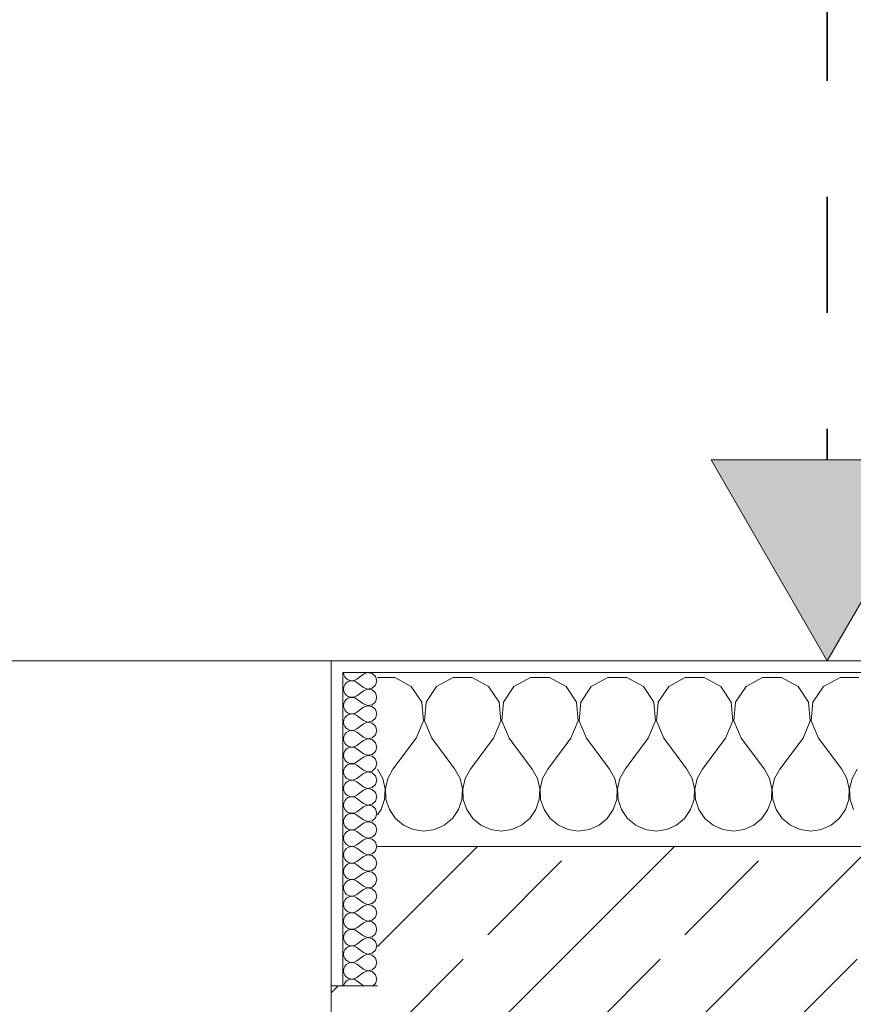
# Model space of a CAD drawing. Header units: metres. Extents: x -3.6 to 65.4, y -11 to 16.8.
# Tile 72 of 178: x 6.852 to 7.57, y 13.559 to 14.408. Entities that reach past the tile are written whole.
import ezdxf

# ---------------------------------------------------------------- set-up
doc = ezdxf.new("R2010")
doc.units = ezdxf.units.M
doc.header["$MEASUREMENT"] = 0
doc.linetypes.add('Achse', pattern=[0.2, 0.1, -0.05, 0, -0.05])
for name, color, linetype in [('154 - Bemaßung_ Beschriftung.Ausbau - Deckenspiegel', 7, 'Continuous'), ('604 - Struktur.Wand Aussen', 7, 'Continuous'), ('Neubau_651 - Abdeckung.Decke abgehängt_ bekleidet', 7, 'Continuous')]:
    doc.layers.add(name, color=color, linetype=linetype)
doc.styles.add('ERSTELLTER_STIL_2', font='txt')
doc.dimstyles.new('ERSTELLTER_STIL__1', dxfattribs={"dimtxt": 0.1, "dimasz": 0.0532, "dimexe": 0.18, "dimexo": 0.0625, "dimgap": 0, "dimtad": 1, "dimtih": 1, "dimtoh": 1, "dimzin": 0, "dimdsep": 46, "dimtxsty": 'ERSTELLTER_STIL_2', "dimblk": 'ARROWHEAD_2', "dimblk1": 'ARROWHEAD_2', "dimblk2": 'ARROWHEAD_2', "dimcen": 0.09, "dimse1": 1, "dimse2": 1, "dimclrd": 7, "dimclre": 7, "dimclrt": 7, "dimazin": 0, "dimtfac": 1, "dimtdec": 4, "dimtmove": 0, "dimatfit": 3, "dimfxl": 1, "dimtolj": 1, "dimtzin": 0, "dimarcsym": 0})
doc.dimstyles.new('ERSTELLTER_STIL__2', dxfattribs={"dimtxt": 0.1, "dimasz": 0.0532, "dimexe": 0.18, "dimexo": 0.0625, "dimgap": 0, "dimtad": 1, "dimtih": 1, "dimtoh": 1, "dimzin": 0, "dimdsep": 46, "dimtxsty": 'ERSTELLTER_STIL_2', "dimblk": 'ARROWHEAD_2', "dimblk1": 'ARROWHEAD_2', "dimblk2": 'ARROWHEAD_2', "dimcen": 0.09, "dimse1": 1, "dimse2": 1, "dimclrd": 7, "dimclre": 7, "dimclrt": 7, "dimazin": 0, "dimtfac": 1, "dimtdec": 4, "dimtmove": 2, "dimatfit": 3, "dimfxl": 1, "dimtolj": 1, "dimtzin": 0, "dimarcsym": 0})
pattern_1 = [(0, (0, 0), (0, 0.08660254), [0, -0.05]), (0, (0.025, 0.0433), (0, 0.08660254), [0, -0.05])]

# ---------------------------------------------------------------- blocks, each defined once
blk = doc.blocks.new('*X11')
at = {"layer": '604 - Struktur.Wand Aussen', "color": 7, "linetype": 'Continuous', "lineweight": 5}
for p, q in [((7.17479, 13.84066), (7.16, 13.84066)), ((7.1891, 13.83299), (7.17479, 13.84066)), ((7.22521, 13.84066), (7.2109, 13.83299)), ((7.24145, 13.84066), (7.22521, 13.84066)), ((7.25576, 13.83299), (7.24145, 13.84066)), ((7.29188, 13.84066), (7.27757, 13.83299)), ((7.30812, 13.84066), (7.29188, 13.84066)), ((7.32243, 13.83299), (7.30812, 13.84066)), ((7.35855, 13.84066), (7.34424, 13.83299)), ((7.37479, 13.84066), (7.35855, 13.84066)), ((7.3891, 13.83299), (7.37479, 13.84066)), ((7.42521, 13.84066), (7.4109, 13.83299)), ((7.44145, 13.84066), (7.42521, 13.84066)), ((7.45576, 13.83299), (7.44145, 13.84066)), ((7.49188, 13.84066), (7.47757, 13.83299)), ((7.50812, 13.84066), (7.49188, 13.84066)), ((7.52243, 13.83299), (7.50812, 13.84066)), ((7.55855, 13.84066), (7.54424, 13.83299)), ((7.57479, 13.84066), (7.55855, 13.84066)), ((7.19808, 13.81947), (7.1891, 13.83299)), ((7.2109, 13.83299), (7.20192, 13.81947)), ((7.26475, 13.81947), (7.25576, 13.83299)), ((7.27757, 13.83299), (7.26858, 13.81947)), ((7.33142, 13.81947), (7.32243, 13.83299)), ((7.34424, 13.83299), (7.33525, 13.81947)), ((7.39808, 13.81947), (7.3891, 13.83299)), ((7.4109, 13.83299), (7.40192, 13.81947)), ((7.46475, 13.81947), (7.45576, 13.83299)), ((7.47757, 13.83299), (7.46858, 13.81947)), ((7.53142, 13.81947), (7.52243, 13.83299)), ((7.54424, 13.83299), (7.53525, 13.81947)), ((7.19962, 13.8033), (7.19808, 13.81947)), ((7.20192, 13.81947), (7.20038, 13.8033)), ((7.26629, 13.8033), (7.26475, 13.81947)), ((7.26858, 13.81947), (7.26705, 13.8033)), ((7.33295, 13.8033), (7.33142, 13.81947)), ((7.33525, 13.81947), (7.33371, 13.8033)), ((7.39962, 13.8033), (7.39808, 13.81947)), ((7.40192, 13.81947), (7.40038, 13.8033)), ((7.46629, 13.8033), (7.46475, 13.81947)), ((7.46858, 13.81947), (7.46705, 13.8033)), ((7.53295, 13.8033), (7.53142, 13.81947)), ((7.53525, 13.81947), (7.53371, 13.8033)), ((7.19333, 13.78833), (7.19962, 13.8033)), ((7.20038, 13.8033), (7.20667, 13.78833)), ((7.26, 13.78833), (7.26629, 13.8033)), ((7.26705, 13.8033), (7.27333, 13.78833)), ((7.32667, 13.78833), (7.33295, 13.8033)), ((7.33371, 13.8033), (7.34, 13.78833)), ((7.39333, 13.78833), (7.39962, 13.8033)), ((7.40038, 13.8033), (7.40667, 13.78833)), ((7.46, 13.78833), (7.46629, 13.8033)), ((7.46705, 13.8033), (7.47333, 13.78833)), ((7.52667, 13.78833), (7.53295, 13.8033)), ((7.53371, 13.8033), (7.54, 13.78833)), ((7.19333, 13.78833), (7.17333, 13.76167)), ((7.20667, 13.78833), (7.22667, 13.76167)), ((7.26, 13.78833), (7.24, 13.76167)), ((7.27333, 13.78833), (7.29333, 13.76167)), ((7.32667, 13.78833), (7.30667, 13.76167)), ((7.34, 13.78833), (7.36, 13.76167)), ((7.39333, 13.78833), (7.37333, 13.76167)), ((7.40667, 13.78833), (7.42667, 13.76167)), ((7.46, 13.78833), (7.44, 13.76167)), ((7.47333, 13.78833), (7.49333, 13.76167)), ((7.52667, 13.78833), (7.50667, 13.76167)), ((7.54, 13.78833), (7.56, 13.76167)), ((7.16445, 13.75362), (7.16, 13.76167)), ((7.17333, 13.76167), (7.16888, 13.75362)), ((7.23112, 13.75362), (7.22667, 13.76167)), ((7.24, 13.76167), (7.23555, 13.75362)), ((7.29778, 13.75362), (7.29333, 13.76167)), ((7.30667, 13.76167), (7.30222, 13.75362)), ((7.36445, 13.75362), (7.36, 13.76167)), ((7.37333, 13.76167), (7.36888, 13.75362)), ((7.43112, 13.75362), (7.42667, 13.76167)), ((7.44, 13.76167), (7.43555, 13.75362)), ((7.49778, 13.75362), (7.49333, 13.76167)), ((7.50667, 13.76167), (7.50222, 13.75362)), ((7.56445, 13.75362), (7.56, 13.76167)), ((7.57333, 13.76167), (7.56888, 13.75362)), ((7.16653, 13.74466), (7.16445, 13.75362)), ((7.16888, 13.75362), (7.1668, 13.74466)), ((7.2332, 13.74466), (7.23112, 13.75362)), ((7.23555, 13.75362), (7.23347, 13.74466)), ((7.29987, 13.74466), (7.29778, 13.75362)), ((7.30222, 13.75362), (7.30013, 13.74466)), ((7.36653, 13.74466), (7.36445, 13.75362)), ((7.36888, 13.75362), (7.3668, 13.74466)), ((7.4332, 13.74466), (7.43112, 13.75362)), ((7.43555, 13.75362), (7.43347, 13.74466)), ((7.49987, 13.74466), (7.49778, 13.75362)), ((7.50222, 13.75362), (7.50013, 13.74466)), ((7.56653, 13.74466), (7.56445, 13.75362)), ((7.56888, 13.75362), (7.5668, 13.74466)), ((7.16609, 13.73547), (7.16653, 13.74466)), ((7.1668, 13.74466), (7.16725, 13.73547)), ((7.23275, 13.73547), (7.2332, 13.74466)), ((7.23347, 13.74466), (7.23391, 13.73547)), ((7.29942, 13.73547), (7.29987, 13.74466)), ((7.30013, 13.74466), (7.30058, 13.73547)), ((7.36609, 13.73547), (7.36653, 13.74466)), ((7.3668, 13.74466), (7.36725, 13.73547)), ((7.43275, 13.73547), (7.4332, 13.74466)), ((7.43347, 13.74466), (7.43391, 13.73547)), ((7.49942, 13.73547), (7.49987, 13.74466)), ((7.50013, 13.74466), (7.50058, 13.73547)), ((7.56609, 13.73547), (7.56653, 13.74466)), ((7.5668, 13.74466), (7.56725, 13.73547)), ((7.16315, 13.72676), (7.16609, 13.73547)), ((7.16725, 13.73547), (7.17019, 13.72676)), ((7.22981, 13.72676), (7.23275, 13.73547)), ((7.23391, 13.73547), (7.23685, 13.72676)), ((7.29648, 13.72676), (7.29942, 13.73547)), ((7.30058, 13.73547), (7.30352, 13.72676)), ((7.36315, 13.72676), (7.36609, 13.73547)), ((7.36725, 13.73547), (7.37019, 13.72676)), ((7.42981, 13.72676), (7.43275, 13.73547)), ((7.43391, 13.73547), (7.43685, 13.72676)), ((7.49648, 13.72676), (7.49942, 13.73547)), ((7.50058, 13.73547), (7.50352, 13.72676)), ((7.56315, 13.72676), (7.56609, 13.73547)), ((7.56725, 13.73547), (7.57019, 13.72676)), ((7.16, 13.72218), (7.16315, 13.72676)), ((7.17019, 13.72676), (7.17539, 13.71918)), ((7.22461, 13.71918), (7.22981, 13.72676)), ((7.23685, 13.72676), (7.24206, 13.71918)), ((7.29127, 13.71918), (7.29648, 13.72676)), ((7.30352, 13.72676), (7.30873, 13.71918)), ((7.35794, 13.71918), (7.36315, 13.72676)), ((7.37019, 13.72676), (7.37539, 13.71918)), ((7.42461, 13.71918), (7.42981, 13.72676)), ((7.43685, 13.72676), (7.44206, 13.71918)), ((7.49127, 13.71918), (7.49648, 13.72676)), ((7.50352, 13.72676), (7.50873, 13.71918)), ((7.55794, 13.71918), (7.56315, 13.72676)), ((7.17539, 13.71918), (7.18248, 13.71331)), ((7.21752, 13.71331), (7.22461, 13.71918)), ((7.24206, 13.71918), (7.24914, 13.71331)), ((7.28419, 13.71331), (7.29127, 13.71918)), ((7.30873, 13.71918), (7.31581, 13.71331)), ((7.35086, 13.71331), (7.35794, 13.71918)), ((7.37539, 13.71918), (7.38248, 13.71331)), ((7.41752, 13.71331), (7.42461, 13.71918)), ((7.44206, 13.71918), (7.44914, 13.71331)), ((7.48419, 13.71331), (7.49127, 13.71918)), ((7.50873, 13.71918), (7.51581, 13.71331)), ((7.55086, 13.71331), (7.55794, 13.71918)), ((7.18248, 13.71331), (7.19089, 13.7096)), ((7.19089, 13.7096), (7.2, 13.70833)), ((7.2, 13.70833), (7.20911, 13.7096)), ((7.20911, 13.7096), (7.21752, 13.71331)), ((7.24914, 13.71331), (7.25756, 13.7096)), ((7.25756, 13.7096), (7.26667, 13.70833)), ((7.26667, 13.70833), (7.27578, 13.7096)), ((7.27578, 13.7096), (7.28419, 13.71331)), ((7.31581, 13.71331), (7.32422, 13.7096)), ((7.32422, 13.7096), (7.33333, 13.70833)), ((7.33333, 13.70833), (7.34244, 13.7096)), ((7.34244, 13.7096), (7.35086, 13.71331)), ((7.38248, 13.71331), (7.39089, 13.7096)), ((7.39089, 13.7096), (7.4, 13.70833)), ((7.4, 13.70833), (7.40911, 13.7096)), ((7.40911, 13.7096), (7.41752, 13.71331)), ((7.44914, 13.71331), (7.45756, 13.7096)), ((7.45756, 13.7096), (7.46667, 13.70833)), ((7.46667, 13.70833), (7.47578, 13.7096)), ((7.47578, 13.7096), (7.48419, 13.71331)), ((7.51581, 13.71331), (7.52422, 13.7096)), ((7.52422, 13.7096), (7.53333, 13.70833)), ((7.53333, 13.70833), (7.54244, 13.7096)), ((7.54244, 13.7096), (7.55086, 13.71331))]:
    blk.add_line(p, q, dxfattribs=at)
blk = doc.blocks.new('*X30')
at = {"layer": '604 - Struktur.Wand Aussen', "color": 7, "linetype": 'Continuous', "lineweight": 5}
for p, q in [((7.13071, 13.845), (7.13099, 13.84305)), ((7.1515, 13.84497), (7.14786, 13.84357)), ((7.15534, 13.84425), (7.1515, 13.84497)), ((7.15822, 13.84161), (7.15534, 13.84425)), ((7.13099, 13.84305), (7.13178, 13.84124)), ((7.13178, 13.84124), (7.13304, 13.83973)), ((7.13304, 13.83599), (7.13178, 13.83447)), ((7.13304, 13.83973), (7.13466, 13.83861)), ((7.13466, 13.8371), (7.13304, 13.83599)), ((7.13466, 13.83861), (7.13653, 13.83798)), ((7.13653, 13.83773), (7.13466, 13.8371)), ((7.13653, 13.83798), (7.1385, 13.83789)), ((7.1385, 13.83783), (7.13653, 13.83773)), ((7.1385, 13.83789), (7.14042, 13.83833)), ((7.14042, 13.83738), (7.1385, 13.83783)), ((7.14042, 13.83833), (7.14214, 13.83929)), ((7.14214, 13.83643), (7.14042, 13.83738)), ((7.14786, 13.84357), (7.14214, 13.83929)), ((7.14786, 13.83214), (7.14214, 13.83643)), ((7.15929, 13.83786), (7.15822, 13.84161)), ((7.15822, 13.8341), (7.15929, 13.83786)), ((7.13099, 13.83267), (7.13071, 13.83071)), ((7.13071, 13.83071), (7.13099, 13.82876)), ((7.13178, 13.83447), (7.13099, 13.83267)), ((7.13099, 13.82876), (7.13178, 13.82696)), ((7.14786, 13.82929), (7.14214, 13.825)), ((7.14786, 13.83214), (7.1515, 13.83074)), ((7.1515, 13.83069), (7.14786, 13.82929)), ((7.1515, 13.83074), (7.15534, 13.83147)), ((7.15534, 13.82996), (7.1515, 13.83069)), ((7.15534, 13.83147), (7.15822, 13.8341)), ((7.15822, 13.82733), (7.15534, 13.82996)), ((7.15929, 13.82357), (7.15822, 13.82733)), ((7.13178, 13.82018), (7.13099, 13.81838)), ((7.13178, 13.82696), (7.13304, 13.82544)), ((7.13304, 13.8217), (7.13178, 13.82018)), ((7.13304, 13.82544), (7.13466, 13.82433)), ((7.13466, 13.82282), (7.13304, 13.8217)), ((7.13466, 13.82433), (7.13653, 13.8237)), ((7.13653, 13.82345), (7.13466, 13.82282)), ((7.13653, 13.8237), (7.1385, 13.8236)), ((7.1385, 13.82354), (7.13653, 13.82345)), ((7.1385, 13.8236), (7.14042, 13.82405)), ((7.14042, 13.8231), (7.1385, 13.82354)), ((7.14042, 13.82405), (7.14214, 13.825)), ((7.14214, 13.82214), (7.14042, 13.8231)), ((7.14786, 13.81786), (7.14214, 13.82214)), ((7.15534, 13.81718), (7.15822, 13.81982)), ((7.15822, 13.81982), (7.15929, 13.82357)), ((7.13099, 13.81838), (7.13071, 13.81643)), ((7.13071, 13.81643), (7.13099, 13.81448)), ((7.13099, 13.81448), (7.13178, 13.81267)), ((7.13178, 13.81267), (7.13304, 13.81116)), ((7.13304, 13.81116), (7.13466, 13.81004)), ((7.14042, 13.80976), (7.14214, 13.81071)), ((7.14786, 13.815), (7.14214, 13.81071)), ((7.14786, 13.81786), (7.1515, 13.81646)), ((7.1515, 13.8164), (7.14786, 13.815)), ((7.1515, 13.81646), (7.15534, 13.81718)), ((7.15534, 13.81567), (7.1515, 13.8164)), ((7.15822, 13.81304), (7.15534, 13.81567)), ((7.15929, 13.80929), (7.15822, 13.81304)), ((7.13099, 13.80409), (7.13071, 13.80214)), ((7.13071, 13.80214), (7.13099, 13.80019)), ((7.13178, 13.8059), (7.13099, 13.80409)), ((7.13304, 13.80742), (7.13178, 13.8059)), ((7.13466, 13.80853), (7.13304, 13.80742)), ((7.13466, 13.81004), (7.13653, 13.80941)), ((7.13653, 13.80916), (7.13466, 13.80853)), ((7.13653, 13.80941), (7.1385, 13.80931)), ((7.1385, 13.80926), (7.13653, 13.80916)), ((7.1385, 13.80931), (7.14042, 13.80976)), ((7.14042, 13.80881), (7.1385, 13.80926)), ((7.14214, 13.80786), (7.14042, 13.80881)), ((7.14786, 13.80357), (7.14214, 13.80786)), ((7.14786, 13.80357), (7.1515, 13.80217)), ((7.1515, 13.80211), (7.14786, 13.80071)), ((7.1515, 13.80217), (7.15534, 13.8029)), ((7.15534, 13.80139), (7.1515, 13.80211)), ((7.15534, 13.8029), (7.15822, 13.80553)), ((7.15822, 13.80553), (7.15929, 13.80929)), ((7.13099, 13.80019), (7.13178, 13.79839)), ((7.13178, 13.79839), (7.13304, 13.79687)), ((7.13304, 13.79687), (7.13466, 13.79575)), ((7.13466, 13.79425), (7.13304, 13.79313)), ((7.13466, 13.79575), (7.13653, 13.79512)), ((7.13653, 13.79488), (7.13466, 13.79425)), ((7.13653, 13.79512), (7.1385, 13.79503)), ((7.1385, 13.79497), (7.13653, 13.79488)), ((7.1385, 13.79503), (7.14042, 13.79547)), ((7.14042, 13.79453), (7.1385, 13.79497)), ((7.14042, 13.79547), (7.14214, 13.79643)), ((7.14214, 13.79357), (7.14042, 13.79453)), ((7.14786, 13.80071), (7.14214, 13.79643)), ((7.14786, 13.78929), (7.14214, 13.79357)), ((7.15822, 13.79876), (7.15534, 13.80139)), ((7.15929, 13.795), (7.15822, 13.79876)), ((7.15822, 13.79124), (7.15929, 13.795)), ((7.13099, 13.78981), (7.13071, 13.78786)), ((7.13071, 13.78786), (7.13099, 13.78591)), ((7.13178, 13.79161), (7.13099, 13.78981)), ((7.13099, 13.78591), (7.13178, 13.7841)), ((7.13304, 13.79313), (7.13178, 13.79161)), ((7.14786, 13.78643), (7.14214, 13.78214)), ((7.14786, 13.78929), (7.1515, 13.78789)), ((7.1515, 13.78783), (7.14786, 13.78643)), ((7.1515, 13.78789), (7.15534, 13.78861)), ((7.15534, 13.7871), (7.1515, 13.78783)), ((7.15534, 13.78861), (7.15822, 13.79124)), ((7.15822, 13.78447), (7.15534, 13.7871)), ((7.13178, 13.77733), (7.13099, 13.77552)), ((7.13178, 13.7841), (7.13304, 13.78258)), ((7.13304, 13.77884), (7.13178, 13.77733)), ((7.13304, 13.78258), (7.13466, 13.78147)), ((7.13466, 13.77996), (7.13304, 13.77884)), ((7.13466, 13.78147), (7.13653, 13.78084)), ((7.13653, 13.78059), (7.13466, 13.77996)), ((7.13653, 13.78084), (7.1385, 13.78074)), ((7.1385, 13.78069), (7.13653, 13.78059)), ((7.1385, 13.78074), (7.14042, 13.78119)), ((7.14042, 13.78024), (7.1385, 13.78069)), ((7.14042, 13.78119), (7.14214, 13.78214)), ((7.14214, 13.77929), (7.14042, 13.78024)), ((7.14786, 13.775), (7.14214, 13.77929)), ((7.15534, 13.77433), (7.15822, 13.77696)), ((7.15929, 13.78071), (7.15822, 13.78447)), ((7.15822, 13.77696), (7.15929, 13.78071)), ((7.13099, 13.77552), (7.13071, 13.77357)), ((7.13071, 13.77357), (7.13099, 13.77162)), ((7.13099, 13.77162), (7.13178, 13.76982)), ((7.13178, 13.76982), (7.13304, 13.7683)), ((7.13304, 13.7683), (7.13466, 13.76718)), ((7.14042, 13.7669), (7.14214, 13.76786)), ((7.14786, 13.77214), (7.14214, 13.76786)), ((7.14786, 13.775), (7.1515, 13.7736)), ((7.1515, 13.77354), (7.14786, 13.77214)), ((7.1515, 13.7736), (7.15534, 13.77433)), ((7.15534, 13.77282), (7.1515, 13.77354)), ((7.15822, 13.77018), (7.15534, 13.77282)), ((7.15929, 13.76643), (7.15822, 13.77018)), ((7.13099, 13.76124), (7.13071, 13.75929)), ((7.13178, 13.76304), (7.13099, 13.76124)), ((7.13304, 13.76456), (7.13178, 13.76304)), ((7.13466, 13.76567), (7.13304, 13.76456)), ((7.13466, 13.76718), (7.13653, 13.76655)), ((7.13653, 13.7663), (7.13466, 13.76567)), ((7.13653, 13.76655), (7.1385, 13.76646)), ((7.1385, 13.7664), (7.13653, 13.7663)), ((7.1385, 13.76646), (7.14042, 13.7669)), ((7.14042, 13.76595), (7.1385, 13.7664)), ((7.14214, 13.765), (7.14042, 13.76595)), ((7.14786, 13.76071), (7.14214, 13.765)), ((7.14786, 13.76071), (7.1515, 13.75931)), ((7.1515, 13.75931), (7.15534, 13.76004)), ((7.15534, 13.76004), (7.15822, 13.76267)), ((7.15822, 13.76267), (7.15929, 13.76643)), ((7.13071, 13.75929), (7.13099, 13.75733)), ((7.13099, 13.75733), (7.13178, 13.75553)), ((7.13178, 13.75553), (7.13304, 13.75401)), ((7.13304, 13.75401), (7.13466, 13.7529)), ((7.13466, 13.75139), (7.13304, 13.75027)), ((7.13466, 13.7529), (7.13653, 13.75227)), ((7.13653, 13.75202), (7.13466, 13.75139)), ((7.13653, 13.75227), (7.1385, 13.75217)), ((7.1385, 13.75211), (7.13653, 13.75202)), ((7.1385, 13.75217), (7.14042, 13.75262)), ((7.14042, 13.75167), (7.1385, 13.75211)), ((7.14042, 13.75262), (7.14214, 13.75357)), ((7.14214, 13.75071), (7.14042, 13.75167)), ((7.14786, 13.75786), (7.14214, 13.75357)), ((7.1515, 13.75926), (7.14786, 13.75786)), ((7.15534, 13.75853), (7.1515, 13.75926)), ((7.15822, 13.7559), (7.15534, 13.75853)), ((7.15929, 13.75214), (7.15822, 13.7559)), ((7.15822, 13.74839), (7.15929, 13.75214)), ((7.13099, 13.74695), (7.13071, 13.745)), ((7.13071, 13.745), (7.13099, 13.74305)), ((7.13178, 13.74876), (7.13099, 13.74695)), ((7.13099, 13.74305), (7.13178, 13.74124)), ((7.13304, 13.75027), (7.13178, 13.74876)), ((7.14786, 13.74643), (7.14214, 13.75071)), ((7.14786, 13.74357), (7.14214, 13.73929)), ((7.14786, 13.74643), (7.1515, 13.74503)), ((7.1515, 13.74497), (7.14786, 13.74357)), ((7.1515, 13.74503), (7.15534, 13.74575)), ((7.15534, 13.74425), (7.1515, 13.74497)), ((7.15534, 13.74575), (7.15822, 13.74839)), ((7.15822, 13.74161), (7.15534, 13.74425)), ((7.13178, 13.73447), (7.13099, 13.73267)), ((7.13178, 13.74124), (7.13304, 13.73973)), ((7.13304, 13.73599), (7.13178, 13.73447)), ((7.13304, 13.73973), (7.13466, 13.73861)), ((7.13466, 13.7371), (7.13304, 13.73599)), ((7.13466, 13.73861), (7.13653, 13.73798)), ((7.13653, 13.73773), (7.13466, 13.7371)), ((7.13653, 13.73798), (7.1385, 13.73789)), ((7.1385, 13.73783), (7.13653, 13.73773)), ((7.1385, 13.73789), (7.14042, 13.73833)), ((7.14042, 13.73738), (7.1385, 13.73783)), ((7.14042, 13.73833), (7.14214, 13.73929)), ((7.14214, 13.73643), (7.14042, 13.73738)), ((7.14786, 13.73214), (7.14214, 13.73643)), ((7.15534, 13.73147), (7.15822, 13.7341)), ((7.15929, 13.73786), (7.15822, 13.74161)), ((7.15822, 13.7341), (7.15929, 13.73786)), ((7.13099, 13.73267), (7.13071, 13.73071)), ((7.13071, 13.73071), (7.13099, 13.72876)), ((7.13099, 13.72876), (7.13178, 13.72696)), ((7.13178, 13.72696), (7.13304, 13.72544)), ((7.13304, 13.72544), (7.13466, 13.72433)), ((7.14786, 13.72929), (7.14214, 13.725)), ((7.14786, 13.73214), (7.1515, 13.73074)), ((7.1515, 13.73069), (7.14786, 13.72929)), ((7.1515, 13.73074), (7.15534, 13.73147)), ((7.15534, 13.72996), (7.1515, 13.73069)), ((7.15822, 13.72733), (7.15534, 13.72996)), ((7.15929, 13.72357), (7.15822, 13.72733)), ((7.13099, 13.71838), (7.13071, 13.71643)), ((7.13178, 13.72018), (7.13099, 13.71838)), ((7.13304, 13.7217), (7.13178, 13.72018)), ((7.13466, 13.72282), (7.13304, 13.7217)), ((7.13466, 13.72433), (7.13653, 13.7237)), ((7.13653, 13.72345), (7.13466, 13.72282)), ((7.13653, 13.7237), (7.1385, 13.7236)), ((7.1385, 13.72354), (7.13653, 13.72345)), ((7.1385, 13.7236), (7.14042, 13.72405)), ((7.14042, 13.7231), (7.1385, 13.72354)), ((7.14042, 13.72405), (7.14214, 13.725)), ((7.14214, 13.72214), (7.14042, 13.7231)), ((7.14786, 13.71786), (7.14214, 13.72214)), ((7.14786, 13.71786), (7.1515, 13.71646)), ((7.1515, 13.71646), (7.15534, 13.71718)), ((7.15534, 13.71718), (7.15822, 13.71982)), ((7.15822, 13.71982), (7.15929, 13.72357)), ((7.13071, 13.71643), (7.13099, 13.71448)), ((7.13099, 13.71448), (7.13178, 13.71267)), ((7.13178, 13.71267), (7.13304, 13.71116)), ((7.13304, 13.71116), (7.13466, 13.71004)), ((7.13466, 13.70853), (7.13304, 13.70742)), ((7.13466, 13.71004), (7.13653, 13.70941)), ((7.13653, 13.70916), (7.13466, 13.70853)), ((7.13653, 13.70941), (7.1385, 13.70931)), ((7.1385, 13.70926), (7.13653, 13.70916)), ((7.1385, 13.70931), (7.14042, 13.70976)), ((7.14042, 13.70881), (7.1385, 13.70926)), ((7.14042, 13.70976), (7.14214, 13.71071)), ((7.14214, 13.70786), (7.14042, 13.70881)), ((7.14786, 13.715), (7.14214, 13.71071)), ((7.1515, 13.7164), (7.14786, 13.715)), ((7.15534, 13.71567), (7.1515, 13.7164)), ((7.15822, 13.71304), (7.15534, 13.71567)), ((7.15929, 13.70929), (7.15822, 13.71304)), ((7.15822, 13.70553), (7.15929, 13.70929)), ((7.13099, 13.70409), (7.13071, 13.70214)), ((7.13071, 13.70214), (7.13099, 13.70019)), ((7.13178, 13.7059), (7.13099, 13.70409)), ((7.13099, 13.70019), (7.13178, 13.69839)), ((7.13304, 13.70742), (7.13178, 13.7059)), ((7.14786, 13.70357), (7.14214, 13.70786)), ((7.14786, 13.70071), (7.14214, 13.69643)), ((7.14786, 13.70357), (7.1515, 13.70217)), ((7.1515, 13.70211), (7.14786, 13.70071)), ((7.1515, 13.70217), (7.15534, 13.7029)), ((7.15534, 13.70139), (7.1515, 13.70211)), ((7.15534, 13.7029), (7.15822, 13.70553)), ((7.15822, 13.69876), (7.15534, 13.70139)), ((7.13178, 13.69161), (7.13099, 13.68981)), ((7.13178, 13.69839), (7.13304, 13.69687)), ((7.13304, 13.69313), (7.13178, 13.69161)), ((7.13304, 13.69687), (7.13466, 13.69575)), ((7.13466, 13.69425), (7.13304, 13.69313)), ((7.13466, 13.69575), (7.13653, 13.69512)), ((7.13653, 13.69488), (7.13466, 13.69425)), ((7.13653, 13.69512), (7.1385, 13.69503)), ((7.1385, 13.69497), (7.13653, 13.69488)), ((7.1385, 13.69503), (7.14042, 13.69547)), ((7.14042, 13.69453), (7.1385, 13.69497)), ((7.14042, 13.69547), (7.14214, 13.69643)), ((7.14214, 13.69357), (7.14042, 13.69453)), ((7.14786, 13.68929), (7.14214, 13.69357)), ((7.15929, 13.695), (7.15822, 13.69876)), ((7.15822, 13.69124), (7.15929, 13.695)), ((7.13099, 13.68981), (7.13071, 13.68786)), ((7.13071, 13.68786), (7.13099, 13.68591)), ((7.13099, 13.68591), (7.13178, 13.6841)), ((7.13178, 13.6841), (7.13304, 13.68258)), ((7.14786, 13.68643), (7.14214, 13.68214)), ((7.14786, 13.68929), (7.1515, 13.68789)), ((7.1515, 13.68783), (7.14786, 13.68643)), ((7.1515, 13.68789), (7.15534, 13.68861)), ((7.15534, 13.6871), (7.1515, 13.68783)), ((7.15534, 13.68861), (7.15822, 13.69124)), ((7.15822, 13.68447), (7.15534, 13.6871)), ((7.15929, 13.68071), (7.15822, 13.68447)), ((7.13099, 13.67552), (7.13071, 13.67357)), ((7.13178, 13.67733), (7.13099, 13.67552)), ((7.13304, 13.67884), (7.13178, 13.67733)), ((7.13304, 13.68258), (7.13466, 13.68147)), ((7.13466, 13.67996), (7.13304, 13.67884)), ((7.13466, 13.68147), (7.13653, 13.68084)), ((7.13653, 13.68059), (7.13466, 13.67996)), ((7.13653, 13.68084), (7.1385, 13.68074)), ((7.1385, 13.68069), (7.13653, 13.68059)), ((7.1385, 13.68074), (7.14042, 13.68119)), ((7.14042, 13.68024), (7.1385, 13.68069)), ((7.14042, 13.68119), (7.14214, 13.68214)), ((7.14214, 13.67929), (7.14042, 13.68024)), ((7.14786, 13.675), (7.14214, 13.67929)), ((7.14786, 13.675), (7.1515, 13.6736)), ((7.15534, 13.67433), (7.15822, 13.67696)), ((7.15822, 13.67696), (7.15929, 13.68071)), ((7.13071, 13.67357), (7.13099, 13.67162)), ((7.13099, 13.67162), (7.13178, 13.66982)), ((7.13178, 13.66982), (7.13304, 13.6683)), ((7.13304, 13.6683), (7.13466, 13.66718)), ((7.13466, 13.66718), (7.13653, 13.66655)), ((7.13653, 13.6663), (7.13466, 13.66567)), ((7.13653, 13.66655), (7.1385, 13.66646)), ((7.1385, 13.6664), (7.13653, 13.6663)), ((7.1385, 13.66646), (7.14042, 13.6669)), ((7.14042, 13.66595), (7.1385, 13.6664)), ((7.14042, 13.6669), (7.14214, 13.66786)), ((7.14786, 13.67214), (7.14214, 13.66786)), ((7.1515, 13.67354), (7.14786, 13.67214)), ((7.1515, 13.6736), (7.15534, 13.67433)), ((7.15534, 13.67282), (7.1515, 13.67354)), ((7.15822, 13.67018), (7.15534, 13.67282)), ((7.15929, 13.66643), (7.15822, 13.67018)), ((7.15822, 13.66267), (7.15929, 13.66643)), ((7.13099, 13.66124), (7.13071, 13.65929)), ((7.13071, 13.65929), (7.13099, 13.65733)), ((7.13178, 13.66304), (7.13099, 13.66124)), ((7.13304, 13.66456), (7.13178, 13.66304)), ((7.13466, 13.66567), (7.13304, 13.66456)), ((7.14214, 13.665), (7.14042, 13.66595)), ((7.14786, 13.66071), (7.14214, 13.665)), ((7.14786, 13.65786), (7.14214, 13.65357)), ((7.14786, 13.66071), (7.1515, 13.65931)), ((7.1515, 13.65926), (7.14786, 13.65786)), ((7.1515, 13.65931), (7.15534, 13.66004)), ((7.15534, 13.65853), (7.1515, 13.65926)), ((7.15534, 13.66004), (7.15822, 13.66267)), ((7.15822, 13.6559), (7.15534, 13.65853)), ((7.13099, 13.65733), (7.13178, 13.65553)), ((7.13178, 13.65553), (7.13304, 13.65401)), ((7.13304, 13.65027), (7.13178, 13.64876)), ((7.13304, 13.65401), (7.13466, 13.6529)), ((7.13466, 13.65139), (7.13304, 13.65027)), ((7.13466, 13.6529), (7.13653, 13.65227)), ((7.13653, 13.65202), (7.13466, 13.65139)), ((7.13653, 13.65227), (7.1385, 13.65217)), ((7.1385, 13.65211), (7.13653, 13.65202)), ((7.1385, 13.65217), (7.14042, 13.65262)), ((7.14042, 13.65167), (7.1385, 13.65211)), ((7.14042, 13.65262), (7.14214, 13.65357)), ((7.14214, 13.65071), (7.14042, 13.65167)), ((7.14786, 13.64643), (7.14214, 13.65071)), ((7.15929, 13.65214), (7.15822, 13.6559)), ((7.15822, 13.64839), (7.15929, 13.65214)), ((7.13099, 13.64695), (7.13071, 13.645)), ((7.13071, 13.645), (7.13099, 13.64305)), ((7.13178, 13.64876), (7.13099, 13.64695)), ((7.13099, 13.64305), (7.13178, 13.64124)), ((7.13178, 13.64124), (7.13304, 13.63973)), ((7.14786, 13.64357), (7.14214, 13.63929)), ((7.14786, 13.64643), (7.1515, 13.64503)), ((7.1515, 13.64497), (7.14786, 13.64357)), ((7.1515, 13.64503), (7.15534, 13.64575)), ((7.15534, 13.64425), (7.1515, 13.64497)), ((7.15534, 13.64575), (7.15822, 13.64839)), ((7.15822, 13.64161), (7.15534, 13.64425)), ((7.15929, 13.63786), (7.15822, 13.64161)), ((7.13099, 13.63267), (7.13071, 13.63071)), ((7.13178, 13.63447), (7.13099, 13.63267)), ((7.13304, 13.63599), (7.13178, 13.63447)), ((7.13304, 13.63973), (7.13466, 13.63861)), ((7.13466, 13.6371), (7.13304, 13.63599)), ((7.13466, 13.63861), (7.13653, 13.63798)), ((7.13653, 13.63773), (7.13466, 13.6371)), ((7.13653, 13.63798), (7.1385, 13.63789)), ((7.1385, 13.63783), (7.13653, 13.63773)), ((7.1385, 13.63789), (7.14042, 13.63833)), ((7.14042, 13.63738), (7.1385, 13.63783)), ((7.14042, 13.63833), (7.14214, 13.63929)), ((7.14214, 13.63643), (7.14042, 13.63738)), ((7.14786, 13.63214), (7.14214, 13.63643)), ((7.14786, 13.63214), (7.1515, 13.63074)), ((7.15534, 13.63147), (7.15822, 13.6341)), ((7.15822, 13.6341), (7.15929, 13.63786)), ((7.13071, 13.63071), (7.13099, 13.62876)), ((7.13099, 13.62876), (7.13178, 13.62696)), ((7.13178, 13.62696), (7.13304, 13.62544)), ((7.13304, 13.62544), (7.13466, 13.62433)), ((7.13466, 13.62433), (7.13653, 13.6237)), ((7.13653, 13.6237), (7.1385, 13.6236)), ((7.1385, 13.6236), (7.14042, 13.62405)), ((7.14042, 13.62405), (7.14214, 13.625)), ((7.14786, 13.62929), (7.14214, 13.625)), ((7.1515, 13.63069), (7.14786, 13.62929)), ((7.1515, 13.63074), (7.15534, 13.63147)), ((7.15534, 13.62996), (7.1515, 13.63069)), ((7.15822, 13.62733), (7.15534, 13.62996)), ((7.15929, 13.62357), (7.15822, 13.62733)), ((7.15822, 13.61982), (7.15929, 13.62357)), ((7.13099, 13.61838), (7.13071, 13.61643)), ((7.13071, 13.61643), (7.13099, 13.61448)), ((7.13178, 13.62018), (7.13099, 13.61838)), ((7.13304, 13.6217), (7.13178, 13.62018)), ((7.13466, 13.62282), (7.13304, 13.6217)), ((7.13653, 13.62345), (7.13466, 13.62282)), ((7.1385, 13.62354), (7.13653, 13.62345)), ((7.14042, 13.6231), (7.1385, 13.62354)), ((7.14214, 13.62214), (7.14042, 13.6231)), ((7.14786, 13.61786), (7.14214, 13.62214)), ((7.14786, 13.61786), (7.1515, 13.61646)), ((7.1515, 13.6164), (7.14786, 13.615)), ((7.1515, 13.61646), (7.15534, 13.61718)), ((7.15534, 13.61567), (7.1515, 13.6164)), ((7.15534, 13.61718), (7.15822, 13.61982)), ((7.15822, 13.61304), (7.15534, 13.61567)), ((7.13099, 13.61448), (7.13178, 13.61267)), ((7.13178, 13.61267), (7.13304, 13.61116)), ((7.13304, 13.60742), (7.13178, 13.6059)), ((7.13304, 13.61116), (7.13466, 13.61004)), ((7.13466, 13.60853), (7.13304, 13.60742)), ((7.13466, 13.61004), (7.13653, 13.60941)), ((7.13653, 13.60916), (7.13466, 13.60853)), ((7.13653, 13.60941), (7.1385, 13.60931)), ((7.1385, 13.60926), (7.13653, 13.60916)), ((7.1385, 13.60931), (7.14042, 13.60976)), ((7.14042, 13.60881), (7.1385, 13.60926)), ((7.14042, 13.60976), (7.14214, 13.61071)), ((7.14214, 13.60786), (7.14042, 13.60881)), ((7.14786, 13.615), (7.14214, 13.61071)), ((7.14786, 13.60357), (7.14214, 13.60786)), ((7.15929, 13.60929), (7.15822, 13.61304)), ((7.15822, 13.60553), (7.15929, 13.60929)), ((7.13099, 13.60409), (7.13071, 13.60214)), ((7.13071, 13.60214), (7.13099, 13.60019)), ((7.13178, 13.6059), (7.13099, 13.60409)), ((7.13099, 13.60019), (7.13178, 13.59839)), ((7.13178, 13.59839), (7.13304, 13.59687)), ((7.14786, 13.60071), (7.14214, 13.59643)), ((7.14786, 13.60357), (7.1515, 13.60217)), ((7.1515, 13.60211), (7.14786, 13.60071)), ((7.1515, 13.60217), (7.15534, 13.6029)), ((7.15534, 13.60139), (7.1515, 13.60211)), ((7.15534, 13.6029), (7.15822, 13.60553)), ((7.15822, 13.59876), (7.15534, 13.60139)), ((7.15929, 13.595), (7.15822, 13.59876)), ((7.13099, 13.58981), (7.13071, 13.58786)), ((7.13178, 13.59161), (7.13099, 13.58981)), ((7.13304, 13.59313), (7.13178, 13.59161)), ((7.13304, 13.59687), (7.13466, 13.59575)), ((7.13466, 13.59425), (7.13304, 13.59313)), ((7.13466, 13.59575), (7.13653, 13.59512)), ((7.13653, 13.59488), (7.13466, 13.59425)), ((7.13653, 13.59512), (7.1385, 13.59503)), ((7.1385, 13.59497), (7.13653, 13.59488)), ((7.1385, 13.59503), (7.14042, 13.59547)), ((7.14042, 13.59453), (7.1385, 13.59497)), ((7.14042, 13.59547), (7.14214, 13.59643)), ((7.14214, 13.59357), (7.14042, 13.59453)), ((7.14786, 13.58929), (7.14214, 13.59357)), ((7.15534, 13.58861), (7.15822, 13.59124)), ((7.15822, 13.59124), (7.15929, 13.595)), ((7.13071, 13.58786), (7.13099, 13.58591)), ((7.13099, 13.58591), (7.13178, 13.5841)), ((7.13178, 13.5841), (7.13304, 13.58258)), ((7.13304, 13.58258), (7.13466, 13.58147)), ((7.13466, 13.58147), (7.13653, 13.58084)), ((7.1385, 13.58074), (7.14042, 13.58119)), ((7.14042, 13.58119), (7.14214, 13.58214)), ((7.14786, 13.58643), (7.14214, 13.58214)), ((7.14786, 13.58929), (7.1515, 13.58789)), ((7.1515, 13.58783), (7.14786, 13.58643)), ((7.1515, 13.58789), (7.15534, 13.58861)), ((7.15534, 13.5871), (7.1515, 13.58783)), ((7.15822, 13.58447), (7.15534, 13.5871)), ((7.15929, 13.58071), (7.15822, 13.58447)), ((7.13099, 13.57552), (7.13091, 13.575)), ((7.13178, 13.57733), (7.13099, 13.57552)), ((7.13304, 13.57884), (7.13178, 13.57733)), ((7.13466, 13.57996), (7.13304, 13.57884)), ((7.13653, 13.58059), (7.13466, 13.57996)), ((7.13653, 13.58084), (7.1385, 13.58074)), ((7.1385, 13.58069), (7.13653, 13.58059)), ((7.14042, 13.58024), (7.1385, 13.58069)), ((7.14214, 13.57929), (7.14042, 13.58024)), ((7.14786, 13.575), (7.14214, 13.57929)), ((7.15608, 13.575), (7.15822, 13.57696)), ((7.15822, 13.57696), (7.15929, 13.58071))]:
    blk.add_line(p, q, dxfattribs=at)
blk = doc.blocks.new('*D229')
at = {"layer": '154 - Bemaßung_ Beschriftung.Ausbau - Deckenspiegel', "color": 7, "linetype": 'Continuous', "lineweight": 5}
for p, q in [((6.58749, 14.57112), (6.58749, 14.67612)), ((7.06749, 14.57112), (7.06749, 14.67612)), ((6.6077, 14.65862), (6.56728, 14.58862)), ((7.0877, 14.65862), (7.04728, 14.58862)), ((6.58749, 14.62362), (7.06749, 14.62362))]:
    blk.add_line(p, q, dxfattribs=at)
at = {"layer": '154 - Bemaßung_ Beschriftung.Ausbau - Deckenspiegel', "color": 7, "lineweight": 5, "insert": (6.7516, 14.64362), "char_height": 0.1, "attachment_point": 7, "style": 'ERSTELLTER_STIL_2'}
blk.add_mtext('\\A1;{\\pql;\\fArial|b0|i0|c0|p38;48}', dxfattribs=at)
blk = doc.blocks.new('ARROWHEAD_2')
at = {"color": 0, "linetype": 'Continuous', "lineweight": 0}
for p, q in [((-0.378, -0.655), (0.378, 0.655)), ((0, 0), (-1, 0))]:
    blk.add_line(p, q, dxfattribs=at)
blk = doc.blocks.new('*D230')
at = {"layer": '154 - Bemaßung_ Beschriftung.Ausbau - Deckenspiegel', "color": 7, "linetype": 'Continuous', "lineweight": 5}
for p, q in [((7.06749, 14.57112), (7.06749, 14.67612)), ((7.54749, 14.57112), (7.54749, 14.67612)), ((7.0877, 14.65862), (7.04728, 14.58862)), ((7.5677, 14.65862), (7.52728, 14.58862)), ((7.06749, 14.62362), (7.54749, 14.62362))]:
    blk.add_line(p, q, dxfattribs=at)
at = {"layer": '154 - Bemaßung_ Beschriftung.Ausbau - Deckenspiegel', "color": 7, "lineweight": 5, "char_height": 0.1, "attachment_point": 7, "style": 'ERSTELLTER_STIL_2'}
for s, insert in [('\\A1;{\\pql;\\fArial|b0|i0|c0|p38;11\\fArial|b0|i0|c0|p38;\\A1{\\H.66x;\\S25^  ;}}', (7.53673, 14.64253)), ('\\A1;{\\pql;\\fArial|b0|i0|c0|p38;48}', (7.2316, 14.64362))]:
    blk.add_mtext(s, dxfattribs=dict(at, insert=insert))
blk = doc.blocks.new('*D231')
at = {"layer": '154 - Bemaßung_ Beschriftung.Ausbau - Deckenspiegel', "color": 7, "linetype": 'Continuous', "lineweight": 5}
for p, q in [((7.54749, 14.57112), (7.54749, 14.67612)), ((7.66002, 14.57112), (7.66002, 14.67612)), ((7.5677, 14.65862), (7.52728, 14.58862)), ((7.63982, 14.58862), (7.68023, 14.65862)), ((7.54749, 14.62362), (7.66002, 14.62362)), ((7.66002, 14.62362), (7.69425, 14.62362))]:
    blk.add_line(p, q, dxfattribs=at)

msp = doc.modelspace()

# ---------------------------------------------------------------- hatches: boundary and pattern name
at = {"layer": '604 - Struktur.Wand Aussen', "linetype": 'Continuous', "lineweight": 0, "true_color": 0x000000}
h = msp.add_hatch(dxfattribs=at)
h.set_pattern_fill('Verputz_0001', color=18, style=0, pattern_type=2)
h.set_pattern_definition(pattern_1)
h.paths.add_polyline_path([(7.13, 13.855), (7.12, 13.855), (7.12, 13.575), (7.13, 13.575)])
h = msp.add_hatch(dxfattribs=at)
h.set_pattern_fill('Verputz_0001', color=18, style=0, pattern_type=2)
h.set_pattern_definition(pattern_1)
h.paths.add_polyline_path([(7.13, 13.855), (7.13, 13.845), (8.31, 13.845), (8.31, 13.855)])
h = msp.add_hatch(dxfattribs=at)
h.set_pattern_fill('Beton__Stahlbeton_0001', color=18, style=0, pattern_type=2)
h.set_pattern_definition([(45, (0, 0), (-0.0848528, 0.0848528), []), (45, (-0.04243, 0.04243), (-0.0848528, 0.0848528), [0.09, -0.03])])
h.paths.add_polyline_path([(7.12, 13.505), (7.13, 13.505), (7.13, 13.455), (8.31, 13.455), (8.31, 13.505), (8.32, 13.505), (8.32, 13.575), (8.31, 13.575), (8.28, 13.575), (8.28, 13.695), (7.16, 13.695), (7.16, 13.575), (7.13, 13.575), (7.12, 13.575)])
at = {"layer": 'Neubau_651 - Abdeckung.Decke abgehängt_ bekleidet', "linetype": 'Continuous', "lineweight": 13}
msp.add_hatch(color=1, dxfattribs=at).paths.add_polyline_path([(7.54749, 13.855), (7.64749, 14.0282), (7.44749, 14.0282)])

# ---------------------------------------------------------------- linework, layer by layer
at = {"layer": '604 - Struktur.Wand Aussen', "color": 7, "linetype": 'Continuous', "lineweight": 13}
for p, q in [((7.12, 13.855), (4.72, 13.855)), ((8.28, 13.695), (7.16, 13.695)), ((7.12, 13.575), (7.12, 13.505))]:
    msp.add_line(p, q, dxfattribs=at)
at = {"layer": '604 - Struktur.Wand Aussen', "color": 7, "linetype": 'Continuous', "lineweight": 5}
for p, q in [((7.12, 13.855), (7.12, 13.845)), ((7.13, 13.855), (7.12, 13.855)), ((7.12, 13.845), (7.12, 13.705)), ((7.16, 13.845), (7.13, 13.845)), ((7.13, 13.575), (7.13, 13.845)), ((7.13, 13.845), (7.13, 13.575)), ((8.28, 13.845), (7.16, 13.845)), ((7.12, 13.705), (7.12, 13.695)), ((7.12, 13.695), (7.12, 13.575)), ((7.13, 13.575), (7.12, 13.575)), ((7.16, 13.575), (7.13, 13.575))]:
    msp.add_line(p, q, dxfattribs=at)
at = {"layer": '604 - Struktur.Wand Aussen', "color": 7, "linetype": 'Continuous', "lineweight": 5, "flags": 128}
msp.add_lwpolyline([(8.31, 13.855), (7.13, 13.855)], dxfattribs=at)
at = {"layer": 'Neubau_651 - Abdeckung.Decke abgehängt_ bekleidet', "color": 1, "linetype": 'Achse', "lineweight": 35}
msp.add_line((7.54749, 14.855), (7.54749, 14.0282), dxfattribs=at)
at = {"layer": 'Neubau_651 - Abdeckung.Decke abgehängt_ bekleidet', "color": 1, "linetype": 'Continuous', "lineweight": 9}
for p, q in [((7.44749, 14.0282), (7.64749, 14.0282)), ((7.54749, 13.855), (7.44749, 14.0282)), ((7.54749, 13.855), (7.64749, 14.0282))]:
    msp.add_line(p, q, dxfattribs=at)

# ---------------------------------------------------------------- block references
at = {"layer": '604 - Struktur.Wand Aussen', "color": 7, "lineweight": 18}
for name in ['*X30', '*X11']:
    msp.add_blockref(name, (0, 0), dxfattribs=at)

# ---------------------------------------------------------------- dimensions: what is measured, and where the dimension line sits
at = {"layer": '154 - Bemaßung_ Beschriftung.Ausbau - Deckenspiegel', "color": 7, "linetype": 'Continuous', "lineweight": 5}
for base, p1, p2, dimstyle, picture, middle in [((7.54749, 14.62362), (7.06749, 10.72349), (7.54749, 8.50998), 'ERSTELLTER_STIL__1', '*D230', (7.30784, 14.69362)), ((7.06749, 14.62362), (6.58749, 10.78052), (7.06749, 10.72349), 'ERSTELLTER_STIL__1', '*D229', (6.82784, 14.69362)), ((7.66002, 14.62362), (7.54749, 8.50998), (7.66002, 12.98998), 'ERSTELLTER_STIL__2', '*D231', (7.78614, 14.69362))]:
    dim = msp.add_linear_dim(base=base, p1=p1, p2=p2, dimstyle=dimstyle, dxfattribs=at)
    dim.commit()
    dim.dimension.update_dxf_attribs({"geometry": picture, "text_midpoint": middle, "dimtype": 160})

doc.saveas('drawing.dxf')
